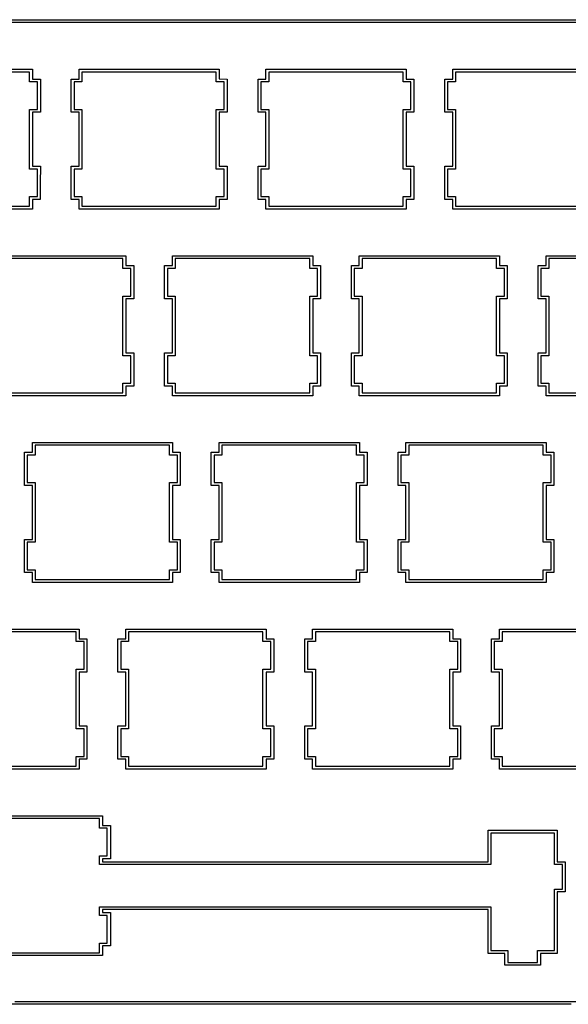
# Model space of a CAD drawing. Extents: x 1.2 to 14.4, y -4.9 to -1.
# Tile 4 of 7: x 6.5 to 8.7, y -4.9 to -1. Entities that reach past the tile are written whole.
import ezdxf

# ---------------------------------------------------------------- set-up
doc = ezdxf.new("R2010")
doc.units = 0
doc.header["$MEASUREMENT"] = 0
doc.layers.add('BLACK', color=7, linetype='CONTINUOUS')

msp = doc.modelspace()

# ---------------------------------------------------------------- linework, layer by layer
at = {"layer": 'BLACK', "linetype": 'CONTINUOUS'}
for p, q in [((14.3041, -0.9883), (1.3358, -0.9883)), ((1.3377, -0.9766), (14.3022, -0.9766)), ((5.9471, -1.1758), (6.5096, -1.1758)), ((6.4977, -1.187), (5.9581, -1.187)), ((6.4977, -1.2268), (6.4977, -1.187)), ((6.5096, -1.1758), (6.5097, -1.1758)), ((6.5097, -1.1758), (6.5098, -1.176)), ((6.5098, -1.176), (6.5098, -1.215)), ((6.6969, -1.176), (6.6969, -1.1758)), ((6.6969, -1.1758), (6.6971, -1.1758)), ((6.6969, -1.215), (6.6969, -1.176)), ((6.6971, -1.1758), (7.2596, -1.1758)), ((7.2477, -1.187), (6.7081, -1.187)), ((6.7081, -1.187), (6.7081, -1.2268)), ((7.2477, -1.2268), (7.2477, -1.187)), ((7.2596, -1.1758), (7.2597, -1.1758)), ((7.2597, -1.1758), (7.2598, -1.176)), ((7.2598, -1.176), (7.2598, -1.2149)), ((7.4469, -1.176), (7.4469, -1.1758)), ((7.4469, -1.1758), (7.4471, -1.1758)), ((7.4469, -1.215), (7.4469, -1.176)), ((7.4471, -1.1758), (8.0096, -1.1758)), ((7.9977, -1.187), (7.4581, -1.187)), ((7.4581, -1.187), (7.4581, -1.2268)), ((7.9977, -1.2268), (7.9977, -1.187)), ((8.0096, -1.1758), (8.0097, -1.1758)), ((8.0097, -1.1758), (8.0098, -1.176)), ((8.0098, -1.176), (8.0098, -1.215)), ((8.1969, -1.176), (8.1969, -1.1758)), ((8.1969, -1.1758), (8.1971, -1.1758)), ((8.1969, -1.215), (8.1969, -1.176)), ((8.1971, -1.1758), (8.7596, -1.1758)), ((8.7477, -1.187), (8.2081, -1.187)), ((8.2081, -1.187), (8.2081, -1.2268)), ((6.5098, -1.215), (6.5412, -1.215)), ((6.5412, -1.215), (6.5414, -1.215)), ((6.5414, -1.215), (6.5414, -1.2151)), ((6.5414, -1.2151), (6.5414, -1.3485)), ((6.6652, -1.2151), (6.6653, -1.215)), ((6.6652, -1.3485), (6.6652, -1.2151)), ((6.6653, -1.215), (6.6654, -1.215)), ((6.6654, -1.215), (6.6969, -1.215)), ((7.2598, -1.2149), (7.2908, -1.2154)), ((7.2908, -1.2154), (7.291, -1.2154)), ((7.291, -1.2154), (7.291, -1.2156)), ((7.291, -1.2156), (7.2912, -1.282)), ((7.4152, -1.2151), (7.4153, -1.215)), ((7.4152, -1.3485), (7.4152, -1.2151)), ((7.4153, -1.215), (7.4154, -1.215)), ((7.4154, -1.215), (7.4469, -1.215)), ((8.0098, -1.215), (8.0404, -1.215)), ((8.0404, -1.215), (8.0405, -1.215)), ((8.0405, -1.215), (8.0406, -1.2151)), ((8.0406, -1.2151), (8.0406, -1.3485)), ((8.1652, -1.2151), (8.1653, -1.215)), ((8.1652, -1.3485), (8.1652, -1.2151)), ((8.1653, -1.215), (8.1654, -1.215)), ((8.1654, -1.215), (8.1969, -1.215)), ((6.4978, -1.227), (6.4977, -1.2268)), ((6.4979, -1.227), (6.4978, -1.227)), ((6.5294, -1.227), (6.4979, -1.227)), ((6.5294, -1.3375), (6.5294, -1.227)), ((6.7079, -1.227), (6.6764, -1.227)), ((6.6764, -1.227), (6.6764, -1.3375)), ((6.708, -1.227), (6.7079, -1.227)), ((6.7081, -1.2268), (6.708, -1.227)), ((7.2478, -1.227), (7.2477, -1.2268)), ((7.2479, -1.227), (7.2478, -1.227)), ((7.2794, -1.227), (7.2479, -1.227)), ((7.2794, -1.3375), (7.2794, -1.227)), ((7.4579, -1.227), (7.4264, -1.227)), ((7.4264, -1.227), (7.4264, -1.3375)), ((7.458, -1.227), (7.4579, -1.227)), ((7.4581, -1.2268), (7.458, -1.227)), ((7.9978, -1.227), (7.9977, -1.2268)), ((7.9979, -1.227), (7.9978, -1.227)), ((8.0294, -1.227), (7.9979, -1.227)), ((8.0294, -1.3375), (8.0294, -1.227)), ((8.2079, -1.227), (8.1764, -1.227)), ((8.1764, -1.227), (8.1764, -1.3375)), ((8.208, -1.227), (8.2079, -1.227)), ((8.2081, -1.2268), (8.208, -1.227)), ((7.2912, -1.282), (7.2914, -1.3485)), ((6.4977, -1.3376), (6.4978, -1.3375)), ((6.4977, -1.5768), (6.4977, -1.3376)), ((6.4978, -1.3375), (6.4979, -1.3375)), ((6.4979, -1.3375), (6.5294, -1.3375)), ((6.6764, -1.3375), (6.7079, -1.3375)), ((6.7079, -1.3375), (6.708, -1.3375)), ((6.708, -1.3375), (6.7081, -1.3376)), ((6.7081, -1.3376), (6.7081, -1.5768)), ((7.2477, -1.3376), (7.2478, -1.3375)), ((7.2477, -1.5768), (7.2477, -1.3376)), ((7.2478, -1.3375), (7.2479, -1.3375)), ((7.2479, -1.3375), (7.2794, -1.3375)), ((7.4264, -1.3375), (7.4579, -1.3375)), ((7.4579, -1.3375), (7.458, -1.3375)), ((7.458, -1.3375), (7.4581, -1.3376)), ((7.4581, -1.3376), (7.4581, -1.5768)), ((7.9977, -1.3376), (7.9978, -1.3375)), ((7.9977, -1.5768), (7.9977, -1.3376)), ((7.9978, -1.3375), (7.9979, -1.3375)), ((7.9979, -1.3375), (8.0294, -1.3375)), ((8.1764, -1.3375), (8.2079, -1.3375)), ((8.2079, -1.3375), (8.208, -1.3375)), ((8.208, -1.3375), (8.2081, -1.3376)), ((8.2081, -1.3376), (8.2081, -1.5768)), ((6.5412, -1.3487), (6.5098, -1.3487)), ((6.5098, -1.3487), (6.5098, -1.5658)), ((6.5414, -1.3486), (6.5412, -1.3487)), ((6.5414, -1.3485), (6.5414, -1.3486)), ((6.6653, -1.3486), (6.6652, -1.3485)), ((6.6654, -1.3487), (6.6653, -1.3486)), ((6.6969, -1.3487), (6.6654, -1.3487)), ((6.6969, -1.5658), (6.6969, -1.3487)), ((7.2912, -1.3487), (7.2598, -1.3487)), ((7.2598, -1.3487), (7.2598, -1.5658)), ((7.2914, -1.3486), (7.2912, -1.3487)), ((7.2914, -1.3485), (7.2914, -1.3486)), ((7.4153, -1.3486), (7.4152, -1.3485)), ((7.4154, -1.3487), (7.4153, -1.3486)), ((7.4469, -1.3487), (7.4154, -1.3487)), ((7.4469, -1.5658), (7.4469, -1.3487)), ((8.0404, -1.3487), (8.0098, -1.3487)), ((8.0098, -1.3487), (8.0098, -1.5658)), ((8.0405, -1.3486), (8.0404, -1.3487)), ((8.0406, -1.3485), (8.0405, -1.3486)), ((8.1653, -1.3486), (8.1652, -1.3485)), ((8.1654, -1.3487), (8.1653, -1.3486)), ((8.1969, -1.3487), (8.1654, -1.3487)), ((8.1969, -1.5658), (8.1969, -1.3487)), ((6.4978, -1.577), (6.4977, -1.5768)), ((6.4979, -1.577), (6.4978, -1.577)), ((6.5294, -1.577), (6.4979, -1.577)), ((6.5098, -1.5658), (6.5412, -1.5658)), ((6.5294, -1.6875), (6.5294, -1.577)), ((6.5412, -1.5658), (6.5414, -1.5658)), ((6.5414, -1.566), (6.5412, -1.6324)), ((6.5414, -1.5658), (6.5414, -1.566)), ((6.5414, -1.566), (6.5414, -1.566)), ((6.6652, -1.566), (6.6653, -1.5658)), ((6.6652, -1.6993), (6.6652, -1.566)), ((6.6653, -1.5658), (6.6654, -1.5658)), ((6.6654, -1.5658), (6.6969, -1.5658)), ((6.7079, -1.577), (6.6764, -1.577)), ((6.6764, -1.577), (6.6764, -1.6875)), ((6.708, -1.577), (6.7079, -1.577)), ((6.7081, -1.5768), (6.708, -1.577)), ((7.2478, -1.577), (7.2477, -1.5768)), ((7.2479, -1.577), (7.2478, -1.577)), ((7.2794, -1.577), (7.2479, -1.577)), ((7.2598, -1.5658), (7.2912, -1.5658)), ((7.2794, -1.6875), (7.2794, -1.577)), ((7.2912, -1.5658), (7.2914, -1.5658)), ((7.2914, -1.566), (7.2912, -1.6324)), ((7.2914, -1.5658), (7.2914, -1.566)), ((7.2914, -1.566), (7.2914, -1.566)), ((7.4152, -1.566), (7.4153, -1.5658)), ((7.4152, -1.6993), (7.4152, -1.566)), ((7.4153, -1.5658), (7.4154, -1.5658)), ((7.4154, -1.5658), (7.4469, -1.5658)), ((7.4579, -1.577), (7.4264, -1.577)), ((7.4264, -1.577), (7.4264, -1.6875)), ((7.458, -1.577), (7.4579, -1.577)), ((7.4581, -1.5768), (7.458, -1.577)), ((7.9978, -1.577), (7.9977, -1.5768)), ((7.9979, -1.577), (7.9978, -1.577)), ((8.0294, -1.577), (7.9979, -1.577)), ((8.0098, -1.5658), (8.0404, -1.5658)), ((8.0294, -1.6875), (8.0294, -1.577)), ((8.0404, -1.5658), (8.0405, -1.5658)), ((8.0405, -1.5658), (8.0406, -1.566)), ((8.0406, -1.566), (8.0406, -1.6993)), ((8.1652, -1.566), (8.1653, -1.5658)), ((8.1652, -1.6993), (8.1652, -1.566)), ((8.1653, -1.5658), (8.1654, -1.5658)), ((8.1654, -1.5658), (8.1969, -1.5658)), ((8.2079, -1.577), (8.1764, -1.577)), ((8.1764, -1.577), (8.1764, -1.6875)), ((8.208, -1.577), (8.2079, -1.577)), ((8.2081, -1.5768), (8.208, -1.577)), ((6.5412, -1.6324), (6.541, -1.6989)), ((7.2912, -1.6324), (7.291, -1.6989)), ((6.4977, -1.6876), (6.4978, -1.6875)), ((6.4977, -1.7266), (6.4977, -1.6876)), ((6.4978, -1.6875), (6.4979, -1.6875)), ((6.4979, -1.6875), (6.5294, -1.6875)), ((6.5408, -1.6991), (6.5098, -1.6995)), ((6.5098, -1.6995), (6.5098, -1.7385)), ((6.541, -1.699), (6.5408, -1.6991)), ((6.541, -1.6989), (6.541, -1.699)), ((6.6653, -1.6995), (6.6652, -1.6993)), ((6.6654, -1.6995), (6.6653, -1.6995)), ((6.6969, -1.6995), (6.6654, -1.6995)), ((6.6764, -1.6875), (6.7079, -1.6875)), ((6.6969, -1.7385), (6.6969, -1.6995)), ((6.7079, -1.6875), (6.708, -1.6875)), ((6.708, -1.6875), (6.7081, -1.6876)), ((6.7081, -1.6876), (6.7081, -1.7266)), ((7.2477, -1.6876), (7.2478, -1.6875)), ((7.2477, -1.7266), (7.2477, -1.6876)), ((7.2478, -1.6875), (7.2479, -1.6875)), ((7.2479, -1.6875), (7.2794, -1.6875)), ((7.2908, -1.6991), (7.2598, -1.6995)), ((7.2598, -1.6995), (7.2598, -1.7385)), ((7.291, -1.699), (7.2908, -1.6991)), ((7.291, -1.6989), (7.291, -1.699)), ((7.4153, -1.6995), (7.4152, -1.6993)), ((7.4154, -1.6995), (7.4153, -1.6995)), ((7.4469, -1.6995), (7.4154, -1.6995)), ((7.4264, -1.6875), (7.4579, -1.6875)), ((7.4469, -1.7385), (7.4469, -1.6995)), ((7.4579, -1.6875), (7.458, -1.6875)), ((7.458, -1.6875), (7.4581, -1.6876)), ((7.4581, -1.6876), (7.4581, -1.7266)), ((7.9977, -1.6876), (7.9978, -1.6875)), ((7.9977, -1.7266), (7.9977, -1.6876)), ((7.9978, -1.6875), (7.9979, -1.6875)), ((7.9979, -1.6875), (8.0294, -1.6875)), ((8.0404, -1.6995), (8.0098, -1.6995)), ((8.0098, -1.6995), (8.0098, -1.7385)), ((8.0405, -1.6995), (8.0404, -1.6995)), ((8.0406, -1.6993), (8.0405, -1.6995)), ((8.1653, -1.6995), (8.1652, -1.6993)), ((8.1654, -1.6995), (8.1653, -1.6995)), ((8.1969, -1.6995), (8.1654, -1.6995)), ((8.1764, -1.6875), (8.2079, -1.6875)), ((8.1969, -1.7385), (8.1969, -1.6995)), ((8.2079, -1.6875), (8.208, -1.6875)), ((8.208, -1.6875), (8.2081, -1.6876)), ((8.2081, -1.6876), (8.2081, -1.7266)), ((6.5096, -1.7387), (5.9471, -1.7387)), ((5.9581, -1.7266), (6.4977, -1.7266)), ((6.5097, -1.7386), (6.5096, -1.7387)), ((6.5098, -1.7385), (6.5097, -1.7386)), ((6.6969, -1.7386), (6.6969, -1.7385)), ((6.6971, -1.7387), (6.6969, -1.7386)), ((7.2596, -1.7387), (6.6971, -1.7387)), ((6.7081, -1.7266), (7.2477, -1.7266)), ((7.2597, -1.7386), (7.2596, -1.7387)), ((7.2598, -1.7385), (7.2597, -1.7386)), ((7.4469, -1.7386), (7.4469, -1.7385)), ((7.4471, -1.7387), (7.4469, -1.7386)), ((8.0096, -1.7387), (7.4471, -1.7387)), ((7.4581, -1.7266), (7.9977, -1.7266)), ((8.0097, -1.7386), (8.0096, -1.7387)), ((8.0098, -1.7385), (8.0097, -1.7386)), ((8.1969, -1.7386), (8.1969, -1.7385)), ((8.1971, -1.7387), (8.1969, -1.7386)), ((8.7596, -1.7387), (8.1971, -1.7387)), ((8.2081, -1.7266), (8.7477, -1.7266)), ((6.3221, -1.9258), (6.8846, -1.9258)), ((6.8727, -1.937), (6.3331, -1.937)), ((6.8727, -1.9768), (6.8727, -1.937)), ((6.8846, -1.9258), (6.8847, -1.9258)), ((6.8847, -1.9258), (6.8848, -1.926)), ((6.8848, -1.926), (6.8848, -1.965)), ((7.0719, -1.926), (7.0719, -1.9258)), ((7.0719, -1.9258), (7.0721, -1.9258)), ((7.0719, -1.965), (7.0719, -1.926)), ((7.0721, -1.9258), (7.6346, -1.9258)), ((7.6227, -1.937), (7.0831, -1.937)), ((7.0831, -1.937), (7.0831, -1.9768)), ((7.6227, -1.9768), (7.6227, -1.937)), ((7.6346, -1.9258), (7.6347, -1.9258)), ((7.6347, -1.9258), (7.6348, -1.926)), ((7.6348, -1.926), (7.6348, -1.965)), ((7.8219, -1.926), (7.8219, -1.9258)), ((7.8219, -1.9258), (7.8221, -1.9258)), ((7.8219, -1.965), (7.8219, -1.926)), ((7.8221, -1.9258), (8.3846, -1.9258)), ((8.3727, -1.937), (7.8331, -1.937)), ((7.8331, -1.937), (7.8331, -1.9768)), ((8.3727, -1.9768), (8.3727, -1.937)), ((8.3846, -1.9258), (8.3847, -1.9258)), ((8.3847, -1.9258), (8.3848, -1.926)), ((8.3848, -1.926), (8.3848, -1.965)), ((8.5719, -1.926), (8.5719, -1.9258)), ((8.5719, -1.9258), (8.5721, -1.9258)), ((8.5719, -1.965), (8.5719, -1.926)), ((8.5721, -1.9258), (9.1346, -1.9258)), ((9.1227, -1.937), (8.5831, -1.937)), ((8.5831, -1.937), (8.5831, -1.9768)), ((6.8728, -1.977), (6.8727, -1.9768)), ((6.8729, -1.977), (6.8728, -1.977)), ((6.9044, -1.977), (6.8729, -1.977)), ((6.8848, -1.965), (6.9162, -1.965)), ((6.9044, -2.0875), (6.9044, -1.977)), ((6.9162, -1.965), (6.9164, -1.965)), ((6.9164, -1.965), (6.9164, -1.9651)), ((6.9164, -1.9651), (6.9164, -2.0985)), ((7.0402, -1.9651), (7.0403, -1.965)), ((7.0402, -2.0985), (7.0402, -1.9651)), ((7.0403, -1.965), (7.0404, -1.965)), ((7.0404, -1.965), (7.0719, -1.965)), ((7.0829, -1.977), (7.0514, -1.977)), ((7.0514, -1.977), (7.0514, -2.0875)), ((7.083, -1.977), (7.0829, -1.977)), ((7.0831, -1.9768), (7.083, -1.977)), ((7.6228, -1.977), (7.6227, -1.9768)), ((7.6229, -1.977), (7.6228, -1.977)), ((7.6544, -1.977), (7.6229, -1.977)), ((7.6348, -1.965), (7.6654, -1.965)), ((7.6544, -2.0875), (7.6544, -1.977)), ((7.6654, -1.965), (7.6655, -1.965)), ((7.6655, -1.965), (7.6656, -1.9651)), ((7.6656, -1.9651), (7.6656, -2.0985)), ((7.7902, -1.9651), (7.7903, -1.965)), ((7.7902, -2.0985), (7.7902, -1.9651)), ((7.7903, -1.965), (7.7904, -1.965)), ((7.7904, -1.965), (7.8219, -1.965)), ((7.8329, -1.977), (7.8014, -1.977)), ((7.8014, -1.977), (7.8014, -2.0875)), ((7.833, -1.977), (7.8329, -1.977)), ((7.8331, -1.9768), (7.833, -1.977)), ((8.3728, -1.977), (8.3727, -1.9768)), ((8.3729, -1.977), (8.3728, -1.977)), ((8.4044, -1.977), (8.3729, -1.977)), ((8.3848, -1.965), (8.4154, -1.965)), ((8.4044, -2.0875), (8.4044, -1.977)), ((8.4154, -1.965), (8.4155, -1.965)), ((8.4155, -1.965), (8.4156, -1.9651)), ((8.4156, -1.9651), (8.4156, -2.0985)), ((8.5402, -1.9651), (8.5403, -1.965)), ((8.5402, -2.0985), (8.5402, -1.9651)), ((8.5403, -1.965), (8.5404, -1.965)), ((8.5404, -1.965), (8.5719, -1.965)), ((8.5829, -1.977), (8.5514, -1.977)), ((8.5514, -1.977), (8.5514, -2.0875)), ((8.583, -1.977), (8.5829, -1.977)), ((8.5831, -1.9768), (8.583, -1.977)), ((6.8727, -2.0876), (6.8728, -2.0875)), ((6.8727, -2.3268), (6.8727, -2.0876)), ((6.8728, -2.0875), (6.8729, -2.0875)), ((6.8729, -2.0875), (6.9044, -2.0875)), ((7.0514, -2.0875), (7.0829, -2.0875)), ((7.0829, -2.0875), (7.083, -2.0875)), ((7.083, -2.0875), (7.0831, -2.0876)), ((7.0831, -2.0876), (7.0831, -2.3268)), ((7.6227, -2.0876), (7.6228, -2.0875)), ((7.6227, -2.3268), (7.6227, -2.0876)), ((7.6228, -2.0875), (7.6229, -2.0875)), ((7.6229, -2.0875), (7.6544, -2.0875)), ((7.8014, -2.0875), (7.8329, -2.0875)), ((7.8329, -2.0875), (7.833, -2.0875)), ((7.833, -2.0875), (7.8331, -2.0876)), ((7.8331, -2.0876), (7.8331, -2.3268)), ((8.3727, -2.0876), (8.3728, -2.0875)), ((8.3727, -2.3268), (8.3727, -2.0876)), ((8.3728, -2.0875), (8.3729, -2.0875)), ((8.3729, -2.0875), (8.4044, -2.0875)), ((8.5514, -2.0875), (8.5829, -2.0875)), ((8.5829, -2.0875), (8.583, -2.0875)), ((8.583, -2.0875), (8.5831, -2.0876)), ((8.5831, -2.0876), (8.5831, -2.3268)), ((6.9162, -2.0987), (6.8848, -2.0987)), ((6.8848, -2.0987), (6.8848, -2.3158)), ((6.9164, -2.0986), (6.9162, -2.0987)), ((6.9164, -2.0985), (6.9164, -2.0986)), ((7.0403, -2.0986), (7.0402, -2.0985)), ((7.0404, -2.0987), (7.0403, -2.0986)), ((7.0719, -2.0987), (7.0404, -2.0987)), ((7.0719, -2.3158), (7.0719, -2.0987)), ((7.6654, -2.0987), (7.6348, -2.0987)), ((7.6348, -2.0987), (7.6348, -2.3158)), ((7.6655, -2.0986), (7.6654, -2.0987)), ((7.6656, -2.0985), (7.6655, -2.0986)), ((7.7903, -2.0986), (7.7902, -2.0985)), ((7.7904, -2.0987), (7.7903, -2.0986)), ((7.8219, -2.0987), (7.7904, -2.0987)), ((7.8219, -2.3158), (7.8219, -2.0987)), ((8.4154, -2.0987), (8.3848, -2.0987)), ((8.3848, -2.0987), (8.3848, -2.3158)), ((8.4155, -2.0986), (8.4154, -2.0987)), ((8.4156, -2.0985), (8.4155, -2.0986)), ((8.5403, -2.0986), (8.5402, -2.0985)), ((8.5404, -2.0987), (8.5403, -2.0986)), ((8.5719, -2.0987), (8.5404, -2.0987)), ((8.5719, -2.3158), (8.5719, -2.0987)), ((6.8728, -2.327), (6.8727, -2.3268)), ((6.8729, -2.327), (6.8728, -2.327)), ((6.9044, -2.327), (6.8729, -2.327)), ((6.8848, -2.3158), (6.9162, -2.3158)), ((6.9044, -2.4375), (6.9044, -2.327)), ((6.9162, -2.3158), (6.9164, -2.3158)), ((6.9164, -2.316), (6.9162, -2.3824)), ((6.9164, -2.3158), (6.9164, -2.316)), ((6.9164, -2.316), (6.9164, -2.316)), ((7.0402, -2.316), (7.0403, -2.3158)), ((7.0402, -2.4493), (7.0402, -2.316)), ((7.0403, -2.3158), (7.0404, -2.3158)), ((7.0404, -2.3158), (7.0719, -2.3158)), ((7.0829, -2.327), (7.0514, -2.327)), ((7.0514, -2.327), (7.0514, -2.4375)), ((7.083, -2.327), (7.0829, -2.327)), ((7.0831, -2.3268), (7.083, -2.327)), ((7.6228, -2.327), (7.6227, -2.3268)), ((7.6229, -2.327), (7.6228, -2.327)), ((7.6544, -2.327), (7.6229, -2.327)), ((7.6348, -2.3158), (7.6654, -2.3158)), ((7.6544, -2.4375), (7.6544, -2.327)), ((7.6654, -2.3158), (7.6655, -2.3158)), ((7.6655, -2.3158), (7.6656, -2.316)), ((7.6656, -2.316), (7.6656, -2.4493)), ((7.7902, -2.316), (7.7903, -2.3158)), ((7.7902, -2.4493), (7.7902, -2.316)), ((7.7903, -2.3158), (7.7904, -2.3158)), ((7.7904, -2.3158), (7.8219, -2.3158)), ((7.8329, -2.327), (7.8014, -2.327)), ((7.8014, -2.327), (7.8014, -2.4375)), ((7.833, -2.327), (7.8329, -2.327)), ((7.8331, -2.3268), (7.833, -2.327)), ((8.3728, -2.327), (8.3727, -2.3268)), ((8.3729, -2.327), (8.3728, -2.327)), ((8.4044, -2.327), (8.3729, -2.327)), ((8.3848, -2.3158), (8.4154, -2.3158)), ((8.4044, -2.4375), (8.4044, -2.327)), ((8.4154, -2.3158), (8.4155, -2.3158)), ((8.4155, -2.3158), (8.4156, -2.316)), ((8.4156, -2.316), (8.4156, -2.4493)), ((8.5402, -2.316), (8.5403, -2.3158)), ((8.5402, -2.4493), (8.5402, -2.316)), ((8.5403, -2.3158), (8.5404, -2.3158)), ((8.5404, -2.3158), (8.5719, -2.3158)), ((8.5829, -2.327), (8.5514, -2.327)), ((8.5514, -2.327), (8.5514, -2.4375)), ((8.583, -2.327), (8.5829, -2.327)), ((8.5831, -2.3268), (8.583, -2.327)), ((6.9162, -2.3824), (6.916, -2.4489)), ((6.8727, -2.4376), (6.8728, -2.4375)), ((6.8727, -2.4766), (6.8727, -2.4376)), ((6.8728, -2.4375), (6.8729, -2.4375)), ((6.8729, -2.4375), (6.9044, -2.4375)), ((6.9158, -2.4491), (6.8848, -2.4495)), ((6.8848, -2.4495), (6.8848, -2.4885)), ((6.916, -2.449), (6.9158, -2.4491)), ((6.916, -2.4489), (6.916, -2.449)), ((7.0403, -2.4495), (7.0402, -2.4493)), ((7.0404, -2.4495), (7.0403, -2.4495)), ((7.0719, -2.4495), (7.0404, -2.4495)), ((7.0514, -2.4375), (7.0829, -2.4375)), ((7.0719, -2.4885), (7.0719, -2.4495)), ((7.0829, -2.4375), (7.083, -2.4375)), ((7.083, -2.4375), (7.0831, -2.4376)), ((7.0831, -2.4376), (7.0831, -2.4766)), ((7.6227, -2.4376), (7.6228, -2.4375)), ((7.6227, -2.4766), (7.6227, -2.4376)), ((7.6228, -2.4375), (7.6229, -2.4375)), ((7.6229, -2.4375), (7.6544, -2.4375)), ((7.6654, -2.4495), (7.6348, -2.4495)), ((7.6348, -2.4495), (7.6348, -2.4885)), ((7.6655, -2.4495), (7.6654, -2.4495)), ((7.6656, -2.4493), (7.6655, -2.4495)), ((7.7903, -2.4495), (7.7902, -2.4493)), ((7.7904, -2.4495), (7.7903, -2.4495)), ((7.8219, -2.4495), (7.7904, -2.4495)), ((7.8014, -2.4375), (7.8329, -2.4375)), ((7.8219, -2.4885), (7.8219, -2.4495)), ((7.8329, -2.4375), (7.833, -2.4375)), ((7.833, -2.4375), (7.8331, -2.4376)), ((7.8331, -2.4376), (7.8331, -2.4766)), ((8.3727, -2.4376), (8.3728, -2.4375)), ((8.3727, -2.4766), (8.3727, -2.4376)), ((8.3728, -2.4375), (8.3729, -2.4375)), ((8.3729, -2.4375), (8.4044, -2.4375)), ((8.4154, -2.4495), (8.3848, -2.4495)), ((8.3848, -2.4495), (8.3848, -2.4885)), ((8.4155, -2.4495), (8.4154, -2.4495)), ((8.4156, -2.4493), (8.4155, -2.4495)), ((8.5403, -2.4495), (8.5402, -2.4493)), ((8.5404, -2.4495), (8.5403, -2.4495)), ((8.5719, -2.4495), (8.5404, -2.4495)), ((8.5514, -2.4375), (8.5829, -2.4375)), ((8.5719, -2.4885), (8.5719, -2.4495)), ((8.5829, -2.4375), (8.583, -2.4375)), ((8.583, -2.4375), (8.5831, -2.4376)), ((8.5831, -2.4376), (8.5831, -2.4766)), ((6.8846, -2.4887), (6.3221, -2.4887)), ((6.3331, -2.4766), (6.8727, -2.4766)), ((6.8847, -2.4886), (6.8846, -2.4887)), ((6.8848, -2.4885), (6.8847, -2.4886)), ((7.0719, -2.4886), (7.0719, -2.4885)), ((7.0721, -2.4887), (7.0719, -2.4886)), ((7.6346, -2.4887), (7.0721, -2.4887)), ((7.0831, -2.4766), (7.6227, -2.4766)), ((7.6347, -2.4886), (7.6346, -2.4887)), ((7.6348, -2.4885), (7.6347, -2.4886)), ((7.8219, -2.4886), (7.8219, -2.4885)), ((7.8221, -2.4887), (7.8219, -2.4886)), ((8.3846, -2.4887), (7.8221, -2.4887)), ((7.8331, -2.4766), (8.3727, -2.4766)), ((8.3847, -2.4886), (8.3846, -2.4887)), ((8.3848, -2.4885), (8.3847, -2.4886)), ((8.5719, -2.4886), (8.5719, -2.4885)), ((8.5721, -2.4887), (8.5719, -2.4886)), ((9.1346, -2.4887), (8.5721, -2.4887)), ((8.5831, -2.4766), (9.1227, -2.4766)), ((6.5094, -2.676), (6.5094, -2.6758)), ((6.5094, -2.6758), (6.5096, -2.6758)), ((6.5094, -2.715), (6.5094, -2.676)), ((6.5096, -2.6758), (7.0721, -2.6758)), ((7.0602, -2.687), (6.5206, -2.687)), ((6.5206, -2.687), (6.5206, -2.7268)), ((7.0602, -2.7268), (7.0602, -2.687)), ((7.0721, -2.6758), (7.0722, -2.6758)), ((7.0722, -2.6758), (7.0723, -2.676)), ((7.0723, -2.676), (7.0723, -2.715)), ((7.2594, -2.676), (7.2594, -2.6758)), ((7.2594, -2.6758), (7.2596, -2.6758)), ((7.2594, -2.715), (7.2594, -2.676)), ((7.2596, -2.6758), (7.8221, -2.6758)), ((7.8102, -2.687), (7.2706, -2.687)), ((7.2706, -2.687), (7.2706, -2.7268)), ((7.8102, -2.7268), (7.8102, -2.687)), ((7.8221, -2.6758), (7.8222, -2.6758)), ((7.8222, -2.6758), (7.8223, -2.676)), ((7.8223, -2.676), (7.8223, -2.715)), ((8.0094, -2.676), (8.0094, -2.6758)), ((8.0094, -2.6758), (8.0096, -2.6758)), ((8.0094, -2.715), (8.0094, -2.676)), ((8.0096, -2.6758), (8.5721, -2.6758)), ((8.5602, -2.687), (8.0206, -2.687)), ((8.0206, -2.687), (8.0206, -2.7268)), ((8.5602, -2.7268), (8.5602, -2.687)), ((8.5721, -2.6758), (8.5722, -2.6758)), ((8.5722, -2.6758), (8.5723, -2.676)), ((8.5723, -2.676), (8.5723, -2.715)), ((6.4777, -2.7151), (6.4778, -2.715)), ((6.4777, -2.8485), (6.4777, -2.7151)), ((6.4778, -2.715), (6.4779, -2.715)), ((6.4779, -2.715), (6.5094, -2.715)), ((6.5204, -2.727), (6.4889, -2.727)), ((6.4889, -2.727), (6.4889, -2.8366)), ((6.5205, -2.727), (6.5204, -2.727)), ((6.5206, -2.7268), (6.5205, -2.727)), ((7.0603, -2.727), (7.0602, -2.7268)), ((7.0604, -2.727), (7.0603, -2.727)), ((7.0919, -2.727), (7.0604, -2.727)), ((7.0723, -2.715), (7.1029, -2.715)), ((7.0919, -2.8366), (7.0919, -2.727)), ((7.1029, -2.715), (7.103, -2.715)), ((7.103, -2.715), (7.1031, -2.7151)), ((7.1031, -2.7151), (7.1031, -2.8485)), ((7.2277, -2.7151), (7.2278, -2.715)), ((7.2277, -2.8485), (7.2277, -2.7151)), ((7.2278, -2.715), (7.2279, -2.715)), ((7.2279, -2.715), (7.2594, -2.715)), ((7.2704, -2.727), (7.2389, -2.727)), ((7.2389, -2.727), (7.2389, -2.8366)), ((7.2705, -2.727), (7.2704, -2.727)), ((7.2706, -2.7268), (7.2705, -2.727)), ((7.8103, -2.727), (7.8102, -2.7268)), ((7.8104, -2.727), (7.8103, -2.727)), ((7.8419, -2.727), (7.8104, -2.727)), ((7.8223, -2.715), (7.8529, -2.715)), ((7.8419, -2.8366), (7.8419, -2.727)), ((7.8529, -2.715), (7.853, -2.715)), ((7.853, -2.715), (7.8531, -2.7151)), ((7.8531, -2.7151), (7.8531, -2.8485)), ((7.9777, -2.7151), (7.9778, -2.715)), ((7.9777, -2.8485), (7.9777, -2.7151)), ((7.9778, -2.715), (7.9779, -2.715)), ((7.9779, -2.715), (8.0094, -2.715)), ((8.0204, -2.727), (7.9889, -2.727)), ((7.9889, -2.727), (7.9889, -2.8366)), ((8.0205, -2.727), (8.0204, -2.727)), ((8.0206, -2.7268), (8.0205, -2.727)), ((8.5603, -2.727), (8.5602, -2.7268)), ((8.5604, -2.727), (8.5603, -2.727)), ((8.5919, -2.727), (8.5604, -2.727)), ((8.5723, -2.715), (8.6029, -2.715)), ((8.5919, -2.8366), (8.5919, -2.727)), ((8.6029, -2.715), (8.603, -2.715)), ((8.603, -2.715), (8.6031, -2.7151)), ((8.6031, -2.7151), (8.6031, -2.8485)), ((6.4778, -2.8486), (6.4777, -2.8485)), ((6.4779, -2.8487), (6.4778, -2.8486)), ((6.5094, -2.8487), (6.4779, -2.8487)), ((6.4889, -2.8366), (6.5204, -2.8366)), ((6.5094, -3.065), (6.5094, -2.8487)), ((6.5204, -2.8366), (6.5205, -2.8367)), ((6.5205, -2.8367), (6.5206, -2.8368)), ((6.5206, -2.8368), (6.5206, -3.0768)), ((7.0602, -2.8368), (7.0603, -2.8367)), ((7.0602, -3.0768), (7.0602, -2.8368)), ((7.0603, -2.8367), (7.0604, -2.8366)), ((7.0604, -2.8366), (7.0919, -2.8366)), ((7.1029, -2.8487), (7.0723, -2.8487)), ((7.0723, -2.8487), (7.0723, -3.065)), ((7.103, -2.8486), (7.1029, -2.8487)), ((7.1031, -2.8485), (7.103, -2.8486)), ((7.2278, -2.8486), (7.2277, -2.8485)), ((7.2279, -2.8487), (7.2278, -2.8486)), ((7.2594, -2.8487), (7.2279, -2.8487)), ((7.2389, -2.8366), (7.2704, -2.8366)), ((7.2594, -3.065), (7.2594, -2.8487)), ((7.2704, -2.8366), (7.2705, -2.8367)), ((7.2705, -2.8367), (7.2706, -2.8368)), ((7.2706, -2.8368), (7.2706, -3.0768)), ((7.8102, -2.8368), (7.8103, -2.8367)), ((7.8102, -3.0768), (7.8102, -2.8368)), ((7.8103, -2.8367), (7.8104, -2.8366)), ((7.8104, -2.8366), (7.8419, -2.8366)), ((7.8529, -2.8487), (7.8223, -2.8487)), ((7.8223, -2.8487), (7.8223, -3.065)), ((7.853, -2.8486), (7.8529, -2.8487)), ((7.8531, -2.8485), (7.853, -2.8486)), ((7.9778, -2.8486), (7.9777, -2.8485)), ((7.9779, -2.8487), (7.9778, -2.8486)), ((8.0094, -2.8487), (7.9779, -2.8487)), ((7.9889, -2.8366), (8.0204, -2.8366)), ((8.0094, -3.065), (8.0094, -2.8487)), ((8.0204, -2.8366), (8.0205, -2.8367)), ((8.0205, -2.8367), (8.0206, -2.8368)), ((8.0206, -2.8368), (8.0206, -3.0768)), ((8.5602, -2.8368), (8.5603, -2.8367)), ((8.5602, -3.0768), (8.5602, -2.8368)), ((8.5603, -2.8367), (8.5604, -2.8366)), ((8.5604, -2.8366), (8.5919, -2.8366)), ((8.6029, -2.8487), (8.5723, -2.8487)), ((8.5723, -2.8487), (8.5723, -3.065)), ((8.603, -2.8486), (8.6029, -2.8487)), ((8.6031, -2.8485), (8.603, -2.8486)), ((6.4777, -3.0651), (6.4778, -3.065)), ((6.4777, -3.1985), (6.4777, -3.0651)), ((6.4778, -3.065), (6.4779, -3.065)), ((6.4779, -3.065), (6.5094, -3.065)), ((6.5204, -3.077), (6.4889, -3.077)), ((6.4889, -3.077), (6.4889, -3.1875)), ((6.5205, -3.077), (6.5204, -3.077)), ((6.5206, -3.0768), (6.5205, -3.077)), ((7.0603, -3.077), (7.0602, -3.0768)), ((7.0604, -3.077), (7.0603, -3.077)), ((7.0919, -3.077), (7.0604, -3.077)), ((7.0723, -3.065), (7.1029, -3.065)), ((7.0919, -3.1875), (7.0919, -3.077)), ((7.1029, -3.065), (7.103, -3.065)), ((7.103, -3.065), (7.1031, -3.0651)), ((7.1031, -3.0651), (7.1031, -3.1985)), ((7.2277, -3.0651), (7.2278, -3.065)), ((7.2277, -3.1985), (7.2277, -3.0651)), ((7.2278, -3.065), (7.2279, -3.065)), ((7.2279, -3.065), (7.2594, -3.065)), ((7.2704, -3.077), (7.2389, -3.077)), ((7.2389, -3.077), (7.2389, -3.1875)), ((7.2705, -3.077), (7.2704, -3.077)), ((7.2706, -3.0768), (7.2705, -3.077)), ((7.8103, -3.077), (7.8102, -3.0768)), ((7.8104, -3.077), (7.8103, -3.077)), ((7.8419, -3.077), (7.8104, -3.077)), ((7.8223, -3.065), (7.8529, -3.065)), ((7.8419, -3.1875), (7.8419, -3.077)), ((7.8529, -3.065), (7.853, -3.065)), ((7.853, -3.065), (7.8531, -3.0651)), ((7.8531, -3.0651), (7.8531, -3.1985)), ((7.9777, -3.0651), (7.9778, -3.065)), ((7.9777, -3.1985), (7.9777, -3.0651)), ((7.9778, -3.065), (7.9779, -3.065)), ((7.9779, -3.065), (8.0094, -3.065)), ((8.0204, -3.077), (7.9889, -3.077)), ((7.9889, -3.077), (7.9889, -3.1875)), ((8.0205, -3.077), (8.0204, -3.077)), ((8.0206, -3.0768), (8.0205, -3.077)), ((8.5603, -3.077), (8.5602, -3.0768)), ((8.5604, -3.077), (8.5603, -3.077)), ((8.5919, -3.077), (8.5604, -3.077)), ((8.5723, -3.065), (8.6029, -3.065)), ((8.5919, -3.1875), (8.5919, -3.077)), ((8.6029, -3.065), (8.603, -3.065)), ((8.603, -3.065), (8.6031, -3.0651)), ((8.6031, -3.0651), (8.6031, -3.1985)), ((6.4778, -3.1986), (6.4777, -3.1985)), ((6.4779, -3.1987), (6.4778, -3.1986)), ((6.5094, -3.1987), (6.4779, -3.1987)), ((6.4889, -3.1875), (6.5204, -3.1875)), ((6.5094, -3.2385), (6.5094, -3.1987)), ((6.5204, -3.1875), (6.5205, -3.1875)), ((6.5205, -3.1875), (6.5206, -3.1876)), ((6.5206, -3.1876), (6.5206, -3.2266)), ((7.0602, -3.1876), (7.0603, -3.1875)), ((7.0602, -3.2266), (7.0602, -3.1876)), ((7.0603, -3.1875), (7.0604, -3.1875)), ((7.0604, -3.1875), (7.0919, -3.1875)), ((7.1029, -3.1987), (7.0723, -3.1987)), ((7.0723, -3.1987), (7.0723, -3.2385)), ((7.103, -3.1986), (7.1029, -3.1987)), ((7.1031, -3.1985), (7.103, -3.1986)), ((7.2278, -3.1986), (7.2277, -3.1985)), ((7.2279, -3.1987), (7.2278, -3.1986)), ((7.2594, -3.1987), (7.2279, -3.1987)), ((7.2389, -3.1875), (7.2704, -3.1875)), ((7.2594, -3.2385), (7.2594, -3.1987)), ((7.2704, -3.1875), (7.2705, -3.1875)), ((7.2705, -3.1875), (7.2706, -3.1876)), ((7.2706, -3.1876), (7.2706, -3.2266)), ((7.8102, -3.1876), (7.8103, -3.1875)), ((7.8102, -3.2266), (7.8102, -3.1876)), ((7.8103, -3.1875), (7.8104, -3.1875)), ((7.8104, -3.1875), (7.8419, -3.1875)), ((7.8529, -3.1987), (7.8223, -3.1987)), ((7.8223, -3.1987), (7.8223, -3.2385)), ((7.853, -3.1986), (7.8529, -3.1987)), ((7.8531, -3.1985), (7.853, -3.1986)), ((7.9778, -3.1986), (7.9777, -3.1985)), ((7.9779, -3.1987), (7.9778, -3.1986)), ((8.0094, -3.1987), (7.9779, -3.1987)), ((7.9889, -3.1875), (8.0204, -3.1875)), ((8.0094, -3.2385), (8.0094, -3.1987)), ((8.0204, -3.1875), (8.0205, -3.1875)), ((8.0205, -3.1875), (8.0206, -3.1876)), ((8.0206, -3.1876), (8.0206, -3.2266)), ((8.5602, -3.1876), (8.5603, -3.1875)), ((8.5602, -3.2266), (8.5602, -3.1876)), ((8.5603, -3.1875), (8.5604, -3.1875)), ((8.5604, -3.1875), (8.5919, -3.1875)), ((8.6029, -3.1987), (8.5723, -3.1987)), ((8.5723, -3.1987), (8.5723, -3.2385)), ((8.603, -3.1986), (8.6029, -3.1987)), ((8.6031, -3.1985), (8.603, -3.1986)), ((6.5094, -3.2386), (6.5094, -3.2385)), ((6.5096, -3.2387), (6.5094, -3.2386)), ((7.0721, -3.2387), (6.5096, -3.2387)), ((6.5206, -3.2266), (7.0602, -3.2266)), ((7.0722, -3.2386), (7.0721, -3.2387)), ((7.0723, -3.2385), (7.0722, -3.2386)), ((7.2594, -3.2386), (7.2594, -3.2385)), ((7.2596, -3.2387), (7.2594, -3.2386)), ((7.8221, -3.2387), (7.2596, -3.2387)), ((7.2706, -3.2266), (7.8102, -3.2266)), ((7.8222, -3.2386), (7.8221, -3.2387)), ((7.8223, -3.2385), (7.8222, -3.2386)), ((8.0094, -3.2386), (8.0094, -3.2385)), ((8.0096, -3.2387), (8.0094, -3.2386)), ((8.5721, -3.2387), (8.0096, -3.2387)), ((8.0206, -3.2266), (8.5602, -3.2266)), ((8.5722, -3.2386), (8.5721, -3.2387)), ((8.5723, -3.2385), (8.5722, -3.2386)), ((6.1346, -3.4258), (6.6971, -3.4258)), ((6.6852, -3.437), (6.1456, -3.437)), ((6.6852, -3.476), (6.6852, -3.437)), ((6.6971, -3.4258), (6.6972, -3.4258)), ((6.6972, -3.4258), (6.6973, -3.426)), ((6.6973, -3.426), (6.6973, -3.465)), ((6.8844, -3.426), (6.8844, -3.4258)), ((6.8844, -3.4258), (6.8846, -3.4258)), ((6.8844, -3.465), (6.8844, -3.426)), ((6.8846, -3.4258), (7.4471, -3.4258)), ((7.4352, -3.437), (6.8956, -3.437)), ((6.8956, -3.437), (6.8956, -3.476)), ((7.4352, -3.476), (7.4352, -3.437)), ((7.4471, -3.4258), (7.4472, -3.4258)), ((7.4472, -3.4258), (7.4473, -3.426)), ((7.4473, -3.426), (7.4473, -3.465)), ((7.6344, -3.426), (7.6344, -3.4258)), ((7.6344, -3.4258), (7.6346, -3.4258)), ((7.6344, -3.465), (7.6344, -3.426)), ((7.6346, -3.4258), (8.1971, -3.4258)), ((8.1852, -3.437), (7.6456, -3.437)), ((7.6456, -3.437), (7.6456, -3.476)), ((8.1852, -3.476), (8.1852, -3.437)), ((8.1971, -3.4258), (8.1972, -3.4258)), ((8.1972, -3.4258), (8.1973, -3.426)), ((8.1973, -3.426), (8.1973, -3.465)), ((8.3844, -3.426), (8.3844, -3.4258)), ((8.3844, -3.4258), (8.3846, -3.4258)), ((8.3844, -3.465), (8.3844, -3.426)), ((8.3846, -3.4258), (8.9471, -3.4258)), ((8.9352, -3.437), (8.3956, -3.437)), ((8.3956, -3.437), (8.3956, -3.476)), ((6.6853, -3.4761), (6.6852, -3.476)), ((6.6854, -3.4762), (6.6853, -3.4761)), ((6.7169, -3.4762), (6.6854, -3.4762)), ((6.6973, -3.465), (6.7279, -3.465)), ((6.7169, -3.5866), (6.7169, -3.4762)), ((6.7279, -3.465), (6.728, -3.465)), ((6.728, -3.465), (6.7281, -3.4651)), ((6.7281, -3.4651), (6.7281, -3.5985)), ((6.8527, -3.4651), (6.8528, -3.465)), ((6.8527, -3.5985), (6.8527, -3.4651)), ((6.8528, -3.465), (6.8529, -3.465)), ((6.8529, -3.465), (6.8844, -3.465)), ((6.8954, -3.4762), (6.8639, -3.4762)), ((6.8639, -3.4762), (6.8639, -3.5866)), ((6.8955, -3.4761), (6.8954, -3.4762)), ((6.8956, -3.476), (6.8955, -3.4761)), ((7.4353, -3.4761), (7.4352, -3.476)), ((7.4354, -3.4762), (7.4353, -3.4761)), ((7.4669, -3.4762), (7.4354, -3.4762)), ((7.4473, -3.465), (7.4779, -3.465)), ((7.4669, -3.5866), (7.4669, -3.4762)), ((7.4779, -3.465), (7.478, -3.465)), ((7.478, -3.465), (7.4781, -3.4651)), ((7.4781, -3.4651), (7.4781, -3.5985)), ((7.6027, -3.4651), (7.6028, -3.465)), ((7.6027, -3.5985), (7.6027, -3.4651)), ((7.6028, -3.465), (7.6029, -3.465)), ((7.6029, -3.465), (7.6344, -3.465)), ((7.6454, -3.4762), (7.6139, -3.4762)), ((7.6139, -3.4762), (7.6139, -3.5866)), ((7.6455, -3.4761), (7.6454, -3.4762)), ((7.6456, -3.476), (7.6455, -3.4761)), ((8.1853, -3.4761), (8.1852, -3.476)), ((8.1854, -3.4762), (8.1853, -3.4761)), ((8.2169, -3.4762), (8.1854, -3.4762)), ((8.1973, -3.465), (8.2279, -3.465)), ((8.2169, -3.5866), (8.2169, -3.4762)), ((8.2279, -3.465), (8.228, -3.465)), ((8.228, -3.465), (8.2281, -3.4651)), ((8.2281, -3.4651), (8.2281, -3.5985)), ((8.3527, -3.4651), (8.3528, -3.465)), ((8.3527, -3.5985), (8.3527, -3.4651)), ((8.3528, -3.465), (8.3529, -3.465)), ((8.3529, -3.465), (8.3844, -3.465)), ((8.3954, -3.4762), (8.3639, -3.4762)), ((8.3639, -3.4762), (8.3639, -3.5866)), ((8.3955, -3.4761), (8.3954, -3.4762)), ((8.3956, -3.476), (8.3955, -3.4761)), ((6.6852, -3.5868), (6.6853, -3.5867)), ((6.6852, -3.8268), (6.6852, -3.5868)), ((6.6853, -3.5867), (6.6854, -3.5866)), ((6.6854, -3.5866), (6.7169, -3.5866)), ((6.7279, -3.5987), (6.6973, -3.5987)), ((6.6973, -3.5987), (6.6973, -3.815)), ((6.728, -3.5986), (6.7279, -3.5987)), ((6.7281, -3.5985), (6.728, -3.5986)), ((6.8528, -3.5986), (6.8527, -3.5985)), ((6.8529, -3.5987), (6.8528, -3.5986)), ((6.8844, -3.5987), (6.8529, -3.5987)), ((6.8639, -3.5866), (6.8954, -3.5866)), ((6.8844, -3.815), (6.8844, -3.5987)), ((6.8954, -3.5866), (6.8955, -3.5867)), ((6.8955, -3.5867), (6.8956, -3.5868)), ((6.8956, -3.5868), (6.8956, -3.8268)), ((7.4352, -3.5868), (7.4353, -3.5867)), ((7.4352, -3.8268), (7.4352, -3.5868)), ((7.4353, -3.5867), (7.4354, -3.5866)), ((7.4354, -3.5866), (7.4669, -3.5866)), ((7.4779, -3.5987), (7.4473, -3.5987)), ((7.4473, -3.5987), (7.4473, -3.815)), ((7.478, -3.5986), (7.4779, -3.5987)), ((7.4781, -3.5985), (7.478, -3.5986)), ((7.6028, -3.5986), (7.6027, -3.5985)), ((7.6029, -3.5987), (7.6028, -3.5986)), ((7.6344, -3.5987), (7.6029, -3.5987)), ((7.6139, -3.5866), (7.6454, -3.5866)), ((7.6344, -3.815), (7.6344, -3.5987)), ((7.6454, -3.5866), (7.6455, -3.5867)), ((7.6455, -3.5867), (7.6456, -3.5868)), ((7.6456, -3.5868), (7.6456, -3.8268)), ((8.1852, -3.5868), (8.1853, -3.5867)), ((8.1852, -3.8268), (8.1852, -3.5868)), ((8.1853, -3.5867), (8.1854, -3.5866)), ((8.1854, -3.5866), (8.2169, -3.5866)), ((8.2279, -3.5987), (8.1973, -3.5987)), ((8.1973, -3.5987), (8.1973, -3.815)), ((8.228, -3.5986), (8.2279, -3.5987)), ((8.2281, -3.5985), (8.228, -3.5986)), ((8.3528, -3.5986), (8.3527, -3.5985)), ((8.3529, -3.5987), (8.3528, -3.5986)), ((8.3844, -3.5987), (8.3529, -3.5987)), ((8.3639, -3.5866), (8.3954, -3.5866)), ((8.3844, -3.815), (8.3844, -3.5987)), ((8.3954, -3.5866), (8.3955, -3.5867)), ((8.3955, -3.5867), (8.3956, -3.5868)), ((8.3956, -3.5868), (8.3956, -3.8268)), ((6.6853, -3.827), (6.6852, -3.8268)), ((6.6854, -3.827), (6.6853, -3.827)), ((6.7169, -3.827), (6.6854, -3.827)), ((6.6973, -3.815), (6.7279, -3.815)), ((6.7169, -3.9375), (6.7169, -3.827)), ((6.7279, -3.815), (6.728, -3.815)), ((6.728, -3.815), (6.7281, -3.8151)), ((6.7281, -3.8151), (6.7281, -3.9485)), ((6.8527, -3.8151), (6.8528, -3.815)), ((6.8527, -3.9485), (6.8527, -3.8151)), ((6.8528, -3.815), (6.8529, -3.815)), ((6.8529, -3.815), (6.8844, -3.815)), ((6.8954, -3.827), (6.8639, -3.827)), ((6.8639, -3.827), (6.8639, -3.9375)), ((6.8955, -3.827), (6.8954, -3.827)), ((6.8956, -3.8268), (6.8955, -3.827)), ((7.4353, -3.827), (7.4352, -3.8268)), ((7.4354, -3.827), (7.4353, -3.827)), ((7.4669, -3.827), (7.4354, -3.827)), ((7.4473, -3.815), (7.4779, -3.815)), ((7.4669, -3.9375), (7.4669, -3.827)), ((7.4779, -3.815), (7.478, -3.815)), ((7.478, -3.815), (7.4781, -3.8151)), ((7.4781, -3.8151), (7.4781, -3.9485)), ((7.6027, -3.8151), (7.6028, -3.815)), ((7.6027, -3.9485), (7.6027, -3.8151)), ((7.6028, -3.815), (7.6029, -3.815)), ((7.6029, -3.815), (7.6344, -3.815)), ((7.6454, -3.827), (7.6139, -3.827)), ((7.6139, -3.827), (7.6139, -3.9375)), ((7.6455, -3.827), (7.6454, -3.827)), ((7.6456, -3.8268), (7.6455, -3.827)), ((8.1853, -3.827), (8.1852, -3.8268)), ((8.1854, -3.827), (8.1853, -3.827)), ((8.2169, -3.827), (8.1854, -3.827)), ((8.1973, -3.815), (8.2279, -3.815)), ((8.2169, -3.9375), (8.2169, -3.827)), ((8.2279, -3.815), (8.228, -3.815)), ((8.228, -3.815), (8.2281, -3.8151)), ((8.2281, -3.8151), (8.2281, -3.9485)), ((8.3527, -3.8151), (8.3528, -3.815)), ((8.3527, -3.9485), (8.3527, -3.8151)), ((8.3528, -3.815), (8.3529, -3.815)), ((8.3529, -3.815), (8.3844, -3.815)), ((8.3954, -3.827), (8.3639, -3.827)), ((8.3639, -3.827), (8.3639, -3.9375)), ((8.3955, -3.827), (8.3954, -3.827)), ((8.3956, -3.8268), (8.3955, -3.827)), ((6.6852, -3.9376), (6.6853, -3.9375)), ((6.6852, -3.9766), (6.6852, -3.9376)), ((6.6853, -3.9375), (6.6854, -3.9375)), ((6.6854, -3.9375), (6.7169, -3.9375)), ((6.7279, -3.9487), (6.6973, -3.9487)), ((6.6973, -3.9487), (6.6973, -3.9885)), ((6.728, -3.9486), (6.7279, -3.9487)), ((6.7281, -3.9485), (6.728, -3.9486)), ((6.8528, -3.9486), (6.8527, -3.9485)), ((6.8529, -3.9487), (6.8528, -3.9486)), ((6.8844, -3.9487), (6.8529, -3.9487)), ((6.8639, -3.9375), (6.8954, -3.9375)), ((6.8844, -3.9885), (6.8844, -3.9487)), ((6.8954, -3.9375), (6.8955, -3.9375)), ((6.8955, -3.9375), (6.8956, -3.9376)), ((6.8956, -3.9376), (6.8956, -3.9766)), ((7.4352, -3.9376), (7.4353, -3.9375)), ((7.4352, -3.9766), (7.4352, -3.9376)), ((7.4353, -3.9375), (7.4354, -3.9375)), ((7.4354, -3.9375), (7.4669, -3.9375)), ((7.4779, -3.9487), (7.4473, -3.9487)), ((7.4473, -3.9487), (7.4473, -3.9885)), ((7.478, -3.9486), (7.4779, -3.9487)), ((7.4781, -3.9485), (7.478, -3.9486)), ((7.6028, -3.9486), (7.6027, -3.9485)), ((7.6029, -3.9487), (7.6028, -3.9486)), ((7.6344, -3.9487), (7.6029, -3.9487)), ((7.6139, -3.9375), (7.6454, -3.9375)), ((7.6344, -3.9885), (7.6344, -3.9487)), ((7.6454, -3.9375), (7.6455, -3.9375)), ((7.6455, -3.9375), (7.6456, -3.9376)), ((7.6456, -3.9376), (7.6456, -3.9766)), ((8.1852, -3.9376), (8.1853, -3.9375)), ((8.1852, -3.9766), (8.1852, -3.9376)), ((8.1853, -3.9375), (8.1854, -3.9375)), ((8.1854, -3.9375), (8.2169, -3.9375)), ((8.2279, -3.9487), (8.1973, -3.9487)), ((8.1973, -3.9487), (8.1973, -3.9885)), ((8.228, -3.9486), (8.2279, -3.9487)), ((8.2281, -3.9485), (8.228, -3.9486)), ((8.3528, -3.9486), (8.3527, -3.9485)), ((8.3529, -3.9487), (8.3528, -3.9486)), ((8.3844, -3.9487), (8.3529, -3.9487)), ((8.3639, -3.9375), (8.3954, -3.9375)), ((8.3844, -3.9885), (8.3844, -3.9487)), ((8.3954, -3.9375), (8.3955, -3.9375)), ((8.3955, -3.9375), (8.3956, -3.9376)), ((8.3956, -3.9376), (8.3956, -3.9766)), ((6.6971, -3.9887), (6.1346, -3.9887)), ((6.1456, -3.9766), (6.6852, -3.9766)), ((6.6972, -3.9886), (6.6971, -3.9887)), ((6.6973, -3.9885), (6.6972, -3.9886)), ((6.8844, -3.9886), (6.8844, -3.9885)), ((6.8846, -3.9887), (6.8844, -3.9886)), ((7.4471, -3.9887), (6.8846, -3.9887)), ((6.8956, -3.9766), (7.4352, -3.9766)), ((7.4472, -3.9886), (7.4471, -3.9887)), ((7.4473, -3.9885), (7.4472, -3.9886)), ((7.6344, -3.9886), (7.6344, -3.9885)), ((7.6346, -3.9887), (7.6344, -3.9886)), ((8.1971, -3.9887), (7.6346, -3.9887)), ((7.6456, -3.9766), (8.1852, -3.9766)), ((8.1972, -3.9886), (8.1971, -3.9887)), ((8.1973, -3.9885), (8.1972, -3.9886)), ((8.3844, -3.9886), (8.3844, -3.9885)), ((8.3846, -3.9887), (8.3844, -3.9886)), ((8.9471, -3.9887), (8.3846, -3.9887)), ((8.3956, -3.9766), (8.9352, -3.9766)), ((6.2279, -4.1758), (6.7904, -4.1758)), ((6.7794, -4.187), (6.2398, -4.187)), ((6.7794, -4.226), (6.7794, -4.187)), ((6.7904, -4.1758), (6.7905, -4.1758)), ((6.7905, -4.1758), (6.7906, -4.176)), ((6.7906, -4.176), (6.7906, -4.215)), ((6.7794, -4.2261), (6.7794, -4.226)), ((6.7796, -4.2262), (6.7794, -4.2261)), ((6.8102, -4.2262), (6.7796, -4.2262)), ((6.7906, -4.215), (6.8221, -4.215)), ((6.8102, -4.3366), (6.8102, -4.2262)), ((6.8221, -4.215), (6.8222, -4.215)), ((6.8222, -4.215), (6.8223, -4.2151)), ((6.8223, -4.2151), (6.8223, -4.3485)), ((8.3394, -4.2335), (8.3394, -4.2333)), ((8.3394, -4.2333), (8.3396, -4.2333)), ((8.3394, -4.3608), (8.3394, -4.2335)), ((8.3396, -4.2333), (8.6162, -4.2333)), ((8.6162, -4.2333), (8.6164, -4.2333)), ((8.6164, -4.2333), (8.6164, -4.2335)), ((8.6164, -4.2335), (8.6164, -4.3608)), ((8.6052, -4.2453), (8.3506, -4.2453)), ((8.3506, -4.2453), (8.3506, -4.3718)), ((8.6052, -4.3718), (8.6052, -4.2453)), ((6.7794, -4.3367), (6.7796, -4.3366)), ((6.7794, -4.3368), (6.7794, -4.3367)), ((6.7794, -4.3718), (6.7794, -4.3368)), ((6.7796, -4.3366), (6.8102, -4.3366)), ((6.8221, -4.3487), (6.7906, -4.3487)), ((6.7906, -4.3487), (6.7906, -4.3608)), ((6.8222, -4.3486), (6.8221, -4.3487)), ((6.8223, -4.3485), (6.8222, -4.3486)), ((6.7794, -4.372), (6.7794, -4.3718)), ((6.7796, -4.372), (6.7794, -4.372)), ((8.3504, -4.372), (6.7796, -4.372)), ((6.7906, -4.3608), (8.3394, -4.3608)), ((8.3505, -4.372), (8.3504, -4.372)), ((8.3506, -4.3718), (8.3505, -4.372)), ((8.6053, -4.372), (8.6052, -4.3718)), ((8.6054, -4.372), (8.6053, -4.372)), ((8.6377, -4.372), (8.6054, -4.372)), ((8.6164, -4.3608), (8.6487, -4.3608)), ((8.6377, -4.4708), (8.6377, -4.372)), ((8.6487, -4.3608), (8.6489, -4.3608)), ((8.6489, -4.3608), (8.6489, -4.361)), ((8.6489, -4.361), (8.6489, -4.4818)), ((8.6052, -4.471), (8.6053, -4.4708)), ((8.6052, -4.7175), (8.6052, -4.471)), ((8.6053, -4.4708), (8.6054, -4.4708)), ((8.6054, -4.4708), (8.6377, -4.4708)), ((8.6487, -4.482), (8.6164, -4.482)), ((8.6164, -4.482), (8.6164, -4.7293)), ((8.6489, -4.482), (8.6487, -4.482)), ((8.6489, -4.4818), (8.6489, -4.482)), ((6.7794, -4.5417), (6.7796, -4.5416)), ((6.7794, -4.5418), (6.7794, -4.5417)), ((6.7794, -4.5768), (6.7794, -4.5418)), ((6.7796, -4.5416), (8.3504, -4.5416)), ((8.3504, -4.5416), (8.3505, -4.5417)), ((8.3505, -4.5417), (8.3506, -4.5418)), ((8.3506, -4.5418), (8.3506, -4.7175)), ((6.7794, -4.577), (6.7794, -4.5768)), ((6.7796, -4.577), (6.7794, -4.577)), ((6.8102, -4.577), (6.7796, -4.577)), ((8.3394, -4.5528), (6.7906, -4.5528)), ((6.7906, -4.5528), (6.7906, -4.565)), ((6.7906, -4.565), (6.8221, -4.565)), ((6.8102, -4.6875), (6.8102, -4.577)), ((6.8221, -4.565), (6.8222, -4.565)), ((6.8222, -4.565), (6.8223, -4.5651)), ((6.8223, -4.5651), (6.8223, -4.6985)), ((8.3394, -4.7293), (8.3394, -4.5528)), ((6.7794, -4.6876), (6.7794, -4.6875)), ((6.7794, -4.6875), (6.7796, -4.6875)), ((6.7794, -4.7266), (6.7794, -4.6876)), ((6.7796, -4.6875), (6.8102, -4.6875)), ((6.8221, -4.6987), (6.7906, -4.6987)), ((6.7906, -4.6987), (6.7906, -4.7376)), ((6.8222, -4.6986), (6.8221, -4.6987)), ((6.8223, -4.6985), (6.8222, -4.6986)), ((6.7904, -4.7378), (6.2279, -4.7378)), ((6.2398, -4.7266), (6.7794, -4.7266)), ((6.7905, -4.7378), (6.7904, -4.7378)), ((6.7906, -4.7376), (6.7905, -4.7378)), ((8.3394, -4.7295), (8.3394, -4.7293)), ((8.3396, -4.7295), (8.3394, -4.7295)), ((8.4069, -4.7295), (8.3396, -4.7295)), ((8.3506, -4.7175), (8.4187, -4.7175)), ((8.4069, -4.776), (8.4069, -4.7295)), ((8.4187, -4.7175), (8.4189, -4.7175)), ((8.4189, -4.7175), (8.4189, -4.7176)), ((8.4189, -4.7176), (8.4189, -4.765)), ((8.5369, -4.7176), (8.5369, -4.7175)), ((8.5369, -4.7175), (8.5371, -4.7175)), ((8.5369, -4.765), (8.5369, -4.7176)), ((8.5371, -4.7175), (8.6052, -4.7175)), ((8.6162, -4.7295), (8.5489, -4.7295)), ((8.5489, -4.7295), (8.5489, -4.776)), ((8.6164, -4.7295), (8.6162, -4.7295)), ((8.6164, -4.7293), (8.6164, -4.7295)), ((8.4069, -4.7761), (8.4069, -4.776)), ((8.4071, -4.7762), (8.4069, -4.7761)), ((8.5487, -4.7762), (8.4071, -4.7762)), ((8.4189, -4.765), (8.5369, -4.765)), ((8.5489, -4.7761), (8.5487, -4.7762)), ((8.5489, -4.776), (8.5489, -4.7761)), ((6.5002, -4.9336), (6.3898, -4.9336)), ((6.4391, -4.9222), (6.5399, -4.9222)), ((6.6121, -4.9336), (6.5002, -4.9336)), ((6.5399, -4.9222), (6.6413, -4.9222)), ((6.7256, -4.9336), (6.6121, -4.9336)), ((6.6413, -4.9222), (6.7432, -4.9222)), ((6.8407, -4.9336), (6.7256, -4.9336)), ((6.7432, -4.9222), (6.8457, -4.9222)), ((6.9574, -4.9336), (6.8407, -4.9336)), ((6.8457, -4.9222), (6.9488, -4.9222)), ((6.9488, -4.9222), (7.0525, -4.9222)), ((7.0756, -4.9336), (6.9574, -4.9336)), ((7.0525, -4.9222), (7.1567, -4.9222)), ((7.1955, -4.9336), (7.0756, -4.9336)), ((7.1567, -4.9222), (7.2614, -4.9222)), ((7.317, -4.9336), (7.1955, -4.9336)), ((7.2614, -4.9222), (7.3666, -4.9222)), ((7.4401, -4.9336), (7.317, -4.9336)), ((7.3666, -4.9222), (7.4724, -4.9221)), ((7.5648, -4.9336), (7.4401, -4.9336)), ((7.4724, -4.9221), (7.5786, -4.9221)), ((7.6912, -4.9336), (7.5648, -4.9336)), ((7.5786, -4.9221), (7.6853, -4.9221)), ((7.6853, -4.9221), (7.7925, -4.9221)), ((7.8192, -4.9336), (7.6912, -4.9336)), ((7.7925, -4.9221), (7.8229, -4.9221)), ((7.9439, -4.9336), (7.8192, -4.9336)), ((7.8229, -4.9221), (14.3041, -4.922)), ((8.0695, -4.9336), (7.9439, -4.9336)), ((8.1935, -4.9336), (8.0695, -4.9336)), ((8.3158, -4.9336), (8.1935, -4.9336)), ((8.4365, -4.9336), (8.3158, -4.9336)), ((8.5556, -4.9336), (8.4365, -4.9336)), ((8.6731, -4.9336), (8.5556, -4.9336))]:
    msp.add_line(p, q, dxfattribs=at)

doc.saveas('drawing.dxf')
